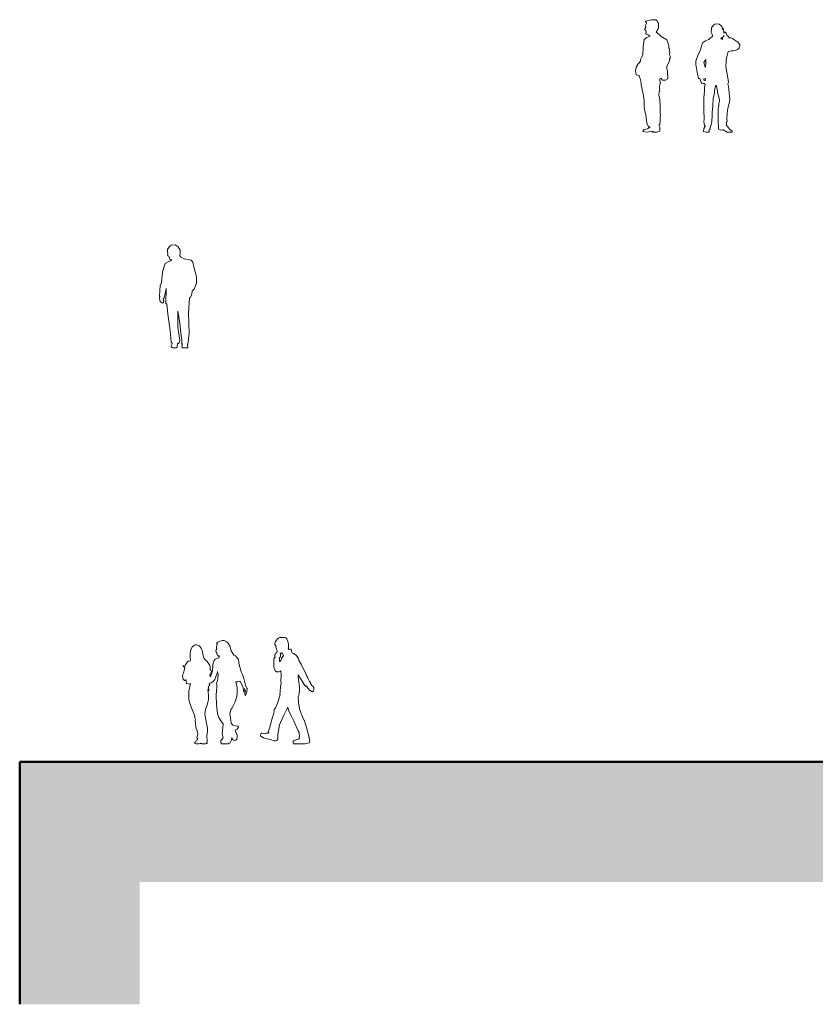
# Model space of a CAD drawing. Header units: millimetres. Extents: x -792498 to -745874, y 141410 to 157822.
# Tile 2 of 4: x -782605 to -769340, y 141410 to 157822. Entities that reach past the tile are written whole.
import ezdxf

# ---------------------------------------------------------------- set-up
doc = ezdxf.new("R2010")
doc.units = ezdxf.units.MM
doc.layers.add('A-DETL', color=90, linetype='Continuous', lineweight=5)
doc.layers.add('A-DETL-GENF', color=92, linetype='Continuous', lineweight=5)

# ---------------------------------------------------------------- blocks, each defined once
blk = doc.blocks.new('_HUM_ FIGURAS HUMANAS - mann16-3635043-TRECHO 2 - CENTRO CULTURAL')
at = {"layer": 'A-DETL-GENF'}
for p, q in [((-778348, 147447), (-778354, 147427)), ((-778354, 147427), (-778349, 147408)), ((-778349, 147408), (-778337, 147389)), ((-778323, 147482), (-778348, 147447)), ((-778337, 147389), (-778330, 147382)), ((-778307, 147502), (-778323, 147482)), ((-778286, 147517), (-778307, 147502)), ((-778270, 147523), (-778286, 147517)), ((-778248, 147525), (-778270, 147523)), ((-778190, 147525), (-778248, 147525)), ((-778169, 147521), (-778190, 147525)), ((-778152, 147502), (-778169, 147521)), ((-778134, 147460), (-778152, 147502)), ((-778126, 147415), (-778134, 147460)), ((-778125, 147371), (-778126, 147415)), ((-778352, 147234), (-778353, 147226)), ((-778353, 147226), (-778352, 147212)), ((-778349, 147240), (-778352, 147234)), ((-778337, 147254), (-778349, 147240)), ((-778327, 147267), (-778337, 147254)), ((-778330, 147382), (-778334, 147379)), ((-778334, 147379), (-778333, 147372)), ((-778333, 147372), (-778332, 147362)), ((-778332, 147362), (-778325, 147336)), ((-778320, 147281), (-778327, 147267)), ((-778325, 147336), (-778320, 147312)), ((-778320, 147312), (-778309, 147289)), ((-778317, 147287), (-778320, 147281)), ((-778309, 147289), (-778317, 147287)), ((-778256, 147243), (-778262, 147263)), ((-778262, 147263), (-778258, 147260)), ((-778258, 147260), (-778256, 147261)), ((-778258, 147209), (-778256, 147220)), ((-778256, 147261), (-778252, 147262)), ((-778256, 147220), (-778256, 147243)), ((-778252, 147262), (-778243, 147265)), ((-778243, 147265), (-778235, 147270)), ((-778235, 147270), (-778231, 147268)), ((-778231, 147268), (-778228, 147264)), ((-778228, 147264), (-778207, 147225)), ((-778207, 147225), (-778219, 147209)), ((-778128, 147344), (-778126, 147351)), ((-778127, 147344), (-778128, 147344)), ((-778127, 147343), (-778127, 147344)), ((-778126, 147340), (-778127, 147343)), ((-778126, 147351), (-778125, 147371)), ((-778124, 147334), (-778126, 147340)), ((-778121, 147329), (-778124, 147334)), ((-778120, 147327), (-778121, 147329)), ((-778119, 147323), (-778120, 147327)), ((-778100, 147329), (-778119, 147323)), ((-778086, 147330), (-778100, 147329)), ((-778081, 147326), (-778086, 147330)), ((-778078, 147316), (-778081, 147326)), ((-778074, 147301), (-778078, 147316)), ((-778071, 147295), (-778074, 147301)), ((-778072, 147290), (-778071, 147293)), ((-778061, 147270), (-778072, 147290)), ((-778071, 147293), (-778071, 147295)), ((-778042, 147255), (-778061, 147270)), ((-777997, 147231), (-778042, 147255)), ((-777968, 147191), (-777997, 147231)), ((-778368, 147167), (-778370, 147146)), ((-778370, 147146), (-778368, 147123)), ((-778359, 147186), (-778368, 147167)), ((-778368, 147123), (-778368, 147110)), ((-778368, 147110), (-778368, 147046)), ((-778345, 147196), (-778359, 147186)), ((-778352, 147212), (-778345, 147196)), ((-778278, 147181), (-778265, 147197)), ((-778275, 147179), (-778278, 147181)), ((-778276, 147128), (-778275, 147146)), ((-778270, 147122), (-778276, 147128)), ((-778275, 147173), (-778275, 147179)), ((-778275, 147164), (-778275, 147173)), ((-778275, 147146), (-778275, 147164)), ((-778261, 147132), (-778270, 147122)), ((-778265, 147197), (-778258, 147209)), ((-778254, 147140), (-778261, 147132)), ((-778248, 147152), (-778254, 147140)), ((-778242, 147173), (-778248, 147152)), ((-778231, 147193), (-778242, 147173)), ((-778219, 147209), (-778231, 147193)), ((-777958, 147172), (-777968, 147191)), ((-777951, 147148), (-777958, 147172)), ((-777951, 147140), (-777951, 147148)), ((-777913, 147079), (-777951, 147140)), ((-777893, 147041), (-777913, 147079)), ((-778368, 147046), (-778363, 147010)), ((-778363, 147010), (-778359, 146994)), ((-778359, 146994), (-778347, 146976)), ((-778347, 146976), (-778333, 146961)), ((-778333, 146961), (-778321, 146954)), ((-778321, 146954), (-778307, 146951)), ((-778307, 146951), (-778286, 146951)), ((-778286, 146951), (-778265, 146955)), ((-778265, 146955), (-778250, 146966)), ((-778250, 146966), (-778253, 146955)), ((-778253, 146955), (-778251, 146944)), ((-778251, 146944), (-778248, 146922)), ((-778248, 146922), (-778248, 146883)), ((-777963, 146882), (-777963, 146904)), ((-777963, 146904), (-777947, 146882)), ((-777853, 146960), (-777893, 147041)), ((-777816, 146879), (-777853, 146960)), ((-778248, 146757), (-778255, 146709)), ((-778248, 146883), (-778249, 146803)), ((-778249, 146803), (-778248, 146757)), ((-777961, 146861), (-777963, 146882)), ((-777953, 146785), (-777961, 146861)), ((-777941, 146699), (-777953, 146785)), ((-777947, 146882), (-777938, 146864)), ((-777938, 146864), (-777912, 146822)), ((-777912, 146822), (-777865, 146743)), ((-777865, 146743), (-777851, 146723)), ((-777805, 146861), (-777816, 146879)), ((-777794, 146834), (-777805, 146861)), ((-777771, 146792), (-777794, 146834)), ((-777759, 146772), (-777771, 146792)), ((-777755, 146764), (-777759, 146772)), ((-777756, 146754), (-777754, 146757)), ((-777754, 146752), (-777756, 146754)), ((-777752, 146760), (-777755, 146764)), ((-777754, 146757), (-777752, 146760)), ((-777753, 146750), (-777754, 146752)), ((-777753, 146747), (-777753, 146750)), ((-777744, 146741), (-777753, 146747)), ((-777739, 146733), (-777744, 146741)), ((-777734, 146726), (-777739, 146733)), ((-778263, 146569), (-778309, 146428)), ((-778265, 146619), (-778266, 146575)), ((-778266, 146575), (-778263, 146569)), ((-778255, 146709), (-778265, 146619)), ((-777955, 146550), (-777950, 146565)), ((-777950, 146565), (-777948, 146580)), ((-777949, 146608), (-777947, 146609)), ((-777948, 146604), (-777949, 146608)), ((-777948, 146596), (-777948, 146604)), ((-777948, 146580), (-777948, 146596)), ((-777947, 146609), (-777940, 146618)), ((-777940, 146649), (-777941, 146699)), ((-777940, 146629), (-777940, 146649)), ((-777940, 146618), (-777940, 146629)), ((-777851, 146723), (-777843, 146722)), ((-777843, 146722), (-777832, 146711)), ((-777832, 146711), (-777827, 146710)), ((-777827, 146710), (-777821, 146712)), ((-777821, 146712), (-777816, 146713)), ((-777816, 146713), (-777815, 146705)), ((-777815, 146705), (-777813, 146697)), ((-777813, 146697), (-777802, 146680)), ((-777802, 146680), (-777775, 146647)), ((-777775, 146647), (-777771, 146640)), ((-777771, 146640), (-777770, 146639)), ((-777770, 146639), (-777768, 146638)), ((-777768, 146638), (-777765, 146640)), ((-777765, 146640), (-777762, 146643)), ((-777762, 146643), (-777758, 146642)), ((-777758, 146642), (-777749, 146637)), ((-777749, 146637), (-777734, 146624)), ((-777727, 146719), (-777734, 146726)), ((-777734, 146624), (-777730, 146622)), ((-777730, 146622), (-777726, 146621)), ((-777713, 146705), (-777727, 146719)), ((-777726, 146621), (-777717, 146624)), ((-777717, 146624), (-777709, 146629)), ((-777703, 146691), (-777713, 146705)), ((-777709, 146629), (-777705, 146636)), ((-777705, 146636), (-777700, 146656)), ((-777700, 146682), (-777703, 146691)), ((-777699, 146673), (-777700, 146682)), ((-777700, 146656), (-777699, 146673)), ((-778309, 146428), (-778342, 146354)), ((-777964, 146516), (-777961, 146534)), ((-777964, 146510), (-777964, 146516)), ((-777962, 146502), (-777964, 146510)), ((-777958, 146489), (-777962, 146502)), ((-777961, 146534), (-777955, 146550)), ((-777956, 146436), (-777958, 146489)), ((-777952, 146407), (-777956, 146436)), ((-777948, 146382), (-777952, 146407)), ((-778376, 146242), (-778388, 146198)), ((-778368, 146262), (-778376, 146242)), ((-778364, 146284), (-778368, 146262)), ((-778361, 146321), (-778366, 146303)), ((-778366, 146303), (-778364, 146284)), ((-778342, 146354), (-778361, 146321)), ((-778204, 146228), (-778135, 146364)), ((-778135, 146364), (-778121, 146314)), ((-778121, 146314), (-778078, 146219)), ((-777939, 146343), (-777948, 146382)), ((-777938, 146327), (-777939, 146343)), ((-777928, 146303), (-777938, 146327)), ((-777894, 146212), (-777928, 146303)), ((-778412, 146115), (-778433, 146027)), ((-778404, 146159), (-778412, 146115)), ((-778388, 146198), (-778404, 146159)), ((-778271, 146068), (-778259, 146110)), ((-778259, 146110), (-778204, 146228)), ((-778078, 146219), (-778032, 146131)), ((-778032, 146131), (-777960, 145968)), ((-777859, 146131), (-777894, 146212)), ((-777831, 146045), (-777859, 146131)), ((-778578, 145927), (-778589, 145906)), ((-778565, 145929), (-778578, 145927)), ((-778551, 145924), (-778565, 145929)), ((-778532, 145921), (-778551, 145924)), ((-778515, 145922), (-778532, 145921)), ((-778488, 145927), (-778515, 145922)), ((-778476, 145931), (-778488, 145927)), ((-778470, 145930), (-778476, 145931)), ((-778461, 145931), (-778470, 145930)), ((-778463, 145946), (-778464, 145939)), ((-778464, 145939), (-778451, 145939)), ((-778433, 146027), (-778463, 145946)), ((-778453, 145934), (-778461, 145931)), ((-778451, 145935), (-778453, 145934)), ((-778451, 145939), (-778451, 145935)), ((-778305, 145913), (-778298, 145916)), ((-778303, 145903), (-778305, 145913)), ((-778298, 145916), (-778294, 145934)), ((-778294, 145934), (-778292, 145972)), ((-778292, 145972), (-778271, 146068)), ((-777960, 145968), (-777947, 145943)), ((-777947, 145943), (-777944, 145924)), ((-777944, 145924), (-777941, 145885)), ((-777785, 145881), (-777831, 146045)), ((-778589, 145906), (-778589, 145883)), ((-778589, 145883), (-778569, 145869)), ((-778569, 145869), (-778541, 145854)), ((-778541, 145854), (-778482, 145837)), ((-778482, 145837), (-778420, 145822)), ((-778420, 145822), (-778366, 145802)), ((-778366, 145802), (-778341, 145801)), ((-778341, 145801), (-778316, 145808)), ((-778316, 145808), (-778303, 145831)), ((-778302, 145897), (-778303, 145903)), ((-778303, 145831), (-778299, 145860)), ((-778299, 145884), (-778302, 145897)), ((-778299, 145860), (-778299, 145884)), ((-778046, 145787), (-778047, 145777)), ((-778047, 145777), (-778047, 145768)), ((-778047, 145768), (-778042, 145750)), ((-778043, 145796), (-778046, 145787)), ((-778038, 145804), (-778043, 145796)), ((-778042, 145750), (-777888, 145750)), ((-778029, 145809), (-778038, 145804)), ((-778019, 145811), (-778029, 145809)), ((-778008, 145813), (-778019, 145811)), ((-777997, 145817), (-778008, 145813)), ((-777979, 145823), (-777997, 145817)), ((-777957, 145831), (-777979, 145823)), ((-777948, 145835), (-777957, 145831)), ((-777941, 145841), (-777948, 145835)), ((-777941, 145885), (-777946, 145848)), ((-777946, 145848), (-777946, 145843)), ((-777946, 145843), (-777941, 145841)), ((-777888, 145750), (-777850, 145751)), ((-777850, 145751), (-777799, 145761)), ((-777799, 145761), (-777782, 145768)), ((-777781, 145866), (-777785, 145881)), ((-777785, 145862), (-777781, 145866)), ((-777776, 145829), (-777785, 145862)), ((-777782, 145768), (-777775, 145773)), ((-777772, 145813), (-777776, 145829)), ((-777775, 145773), (-777771, 145779)), ((-777770, 145796), (-777772, 145813)), ((-777771, 145779), (-777770, 145796))]:
    blk.add_line(p, q, dxfattribs=at)
blk = doc.blocks.new('_HUM_ FIGURAS HUMANAS - kvinner-3635077-TRECHO 2 - CENTRO CULTURAL')
at = {"layer": 'A-DETL-GENF'}
for p, q in [((-779710, 147388), (-779730, 147367)), ((-779692, 147396), (-779710, 147388)), ((-779674, 147400), (-779692, 147396)), ((-779651, 147402), (-779674, 147400)), ((-779635, 147399), (-779651, 147402)), ((-779614, 147388), (-779635, 147399)), ((-779596, 147369), (-779614, 147388)), ((-779320, 147398), (-779323, 147374)), ((-779303, 147449), (-779321, 147437)), ((-779321, 147437), (-779320, 147424)), ((-779320, 147424), (-779309, 147415)), ((-779309, 147415), (-779320, 147398)), ((-779269, 147463), (-779303, 147449)), ((-779225, 147473), (-779269, 147463)), ((-779198, 147473), (-779225, 147473)), ((-779161, 147460), (-779198, 147473)), ((-779133, 147438), (-779161, 147460)), ((-779102, 147383), (-779133, 147438)), ((-779763, 147251), (-779765, 147228)), ((-779765, 147228), (-779763, 147188)), ((-779758, 147297), (-779763, 147251)), ((-779749, 147330), (-779758, 147297)), ((-779730, 147367), (-779749, 147330)), ((-779582, 147348), (-779596, 147369)), ((-779568, 147319), (-779582, 147348)), ((-779560, 147294), (-779568, 147319)), ((-779550, 147254), (-779560, 147294)), ((-779539, 147201), (-779550, 147254)), ((-779328, 147320), (-779336, 147298)), ((-779336, 147298), (-779334, 147287)), ((-779334, 147287), (-779322, 147284)), ((-779321, 147336), (-779328, 147320)), ((-779323, 147374), (-779324, 147354)), ((-779324, 147354), (-779321, 147336)), ((-779322, 147284), (-779319, 147273)), ((-779319, 147273), (-779319, 147258)), ((-779319, 147258), (-779316, 147251)), ((-779316, 147251), (-779313, 147246)), ((-779313, 147246), (-779304, 147222)), ((-779304, 147222), (-779288, 147215)), ((-779077, 147304), (-779102, 147383)), ((-779054, 147256), (-779077, 147304)), ((-779035, 147232), (-779054, 147256)), ((-779008, 147216), (-779035, 147232)), ((-779841, 147074), (-779852, 147048)), ((-779821, 147102), (-779841, 147074)), ((-779810, 147118), (-779821, 147102)), ((-779797, 147129), (-779810, 147118)), ((-779780, 147132), (-779797, 147129)), ((-779763, 147138), (-779780, 147132)), ((-779763, 147188), (-779760, 147152)), ((-779759, 147144), (-779763, 147138)), ((-779760, 147152), (-779759, 147144)), ((-779527, 147173), (-779539, 147201)), ((-779507, 147144), (-779527, 147173)), ((-779486, 147127), (-779507, 147144)), ((-779474, 147121), (-779486, 147127)), ((-779473, 147107), (-779474, 147121)), ((-779463, 147101), (-779473, 147107)), ((-779450, 147086), (-779463, 147101)), ((-779435, 147058), (-779450, 147086)), ((-779427, 147033), (-779435, 147058)), ((-779386, 147061), (-779389, 147046)), ((-779378, 147102), (-779386, 147061)), ((-779362, 147141), (-779378, 147102)), ((-779344, 147162), (-779362, 147141)), ((-779287, 147187), (-779344, 147162)), ((-779288, 147215), (-779274, 147216)), ((-779274, 147216), (-779287, 147187)), ((-778989, 147199), (-779008, 147216)), ((-778965, 147166), (-778989, 147199)), ((-778951, 147121), (-778965, 147166)), ((-778949, 147098), (-778951, 147121)), ((-778914, 146951), (-778949, 147098)), ((-779892, 146896), (-779893, 146880)), ((-779876, 146930), (-779892, 146896)), ((-779880, 147051), (-779882, 147046)), ((-779882, 147046), (-779874, 147042)), ((-779873, 147054), (-779880, 147051)), ((-779864, 146974), (-779876, 146930)), ((-779874, 147042), (-779866, 147037)), ((-779864, 147052), (-779873, 147054)), ((-779866, 147037), (-779854, 147023)), ((-779852, 147048), (-779864, 147052)), ((-779854, 147023), (-779864, 146974)), ((-779433, 146894), (-779431, 146919)), ((-779432, 146871), (-779433, 146894)), ((-779431, 146919), (-779421, 146921)), ((-779428, 147002), (-779427, 147033)), ((-779428, 146982), (-779428, 147002)), ((-779419, 146977), (-779428, 146982)), ((-779421, 146921), (-779415, 146927)), ((-779411, 146969), (-779419, 146977)), ((-779400, 146936), (-779418, 146885)), ((-779415, 146927), (-779412, 146947)), ((-779412, 146947), (-779410, 146960)), ((-779410, 146960), (-779411, 146969)), ((-779390, 146988), (-779400, 146936)), ((-779385, 147046), (-779390, 146988)), ((-779389, 147046), (-779385, 147046)), ((-779336, 146867), (-779314, 146927)), ((-779314, 146927), (-779307, 146958)), ((-779307, 146958), (-779297, 146909)), ((-779297, 146909), (-779299, 146844)), ((-778892, 146905), (-778914, 146951)), ((-778869, 146841), (-778892, 146905)), ((-779893, 146880), (-779885, 146854)), ((-779885, 146854), (-779883, 146840)), ((-779883, 146840), (-779881, 146829)), ((-779881, 146829), (-779860, 146809)), ((-779860, 146809), (-779854, 146809)), ((-779854, 146809), (-779837, 146819)), ((-779837, 146819), (-779833, 146823)), ((-779833, 146823), (-779826, 146765)), ((-779826, 146765), (-779818, 146757)), ((-779818, 146757), (-779771, 146747)), ((-779757, 146755), (-779786, 146627)), ((-779771, 146747), (-779757, 146755)), ((-779445, 146748), (-779439, 146763)), ((-779434, 146741), (-779445, 146748)), ((-779440, 146720), (-779439, 146731)), ((-779439, 146763), (-779408, 146770)), ((-779439, 146731), (-779434, 146733)), ((-779434, 146733), (-779434, 146741)), ((-779418, 146885), (-779432, 146871)), ((-779408, 146770), (-779374, 146795)), ((-779374, 146795), (-779353, 146822)), ((-779353, 146822), (-779336, 146867)), ((-779310, 146803), (-779322, 146762)), ((-779322, 146762), (-779321, 146741)), ((-779321, 146741), (-779321, 146720)), ((-779299, 146844), (-779310, 146803)), ((-779002, 146785), (-778971, 146786)), ((-779001, 146775), (-779002, 146785)), ((-778993, 146741), (-779001, 146775)), ((-778980, 146684), (-778993, 146741)), ((-778971, 146786), (-778936, 146797)), ((-778936, 146797), (-778931, 146789)), ((-778931, 146789), (-778902, 146743)), ((-778902, 146743), (-778878, 146689)), ((-778855, 146794), (-778869, 146841)), ((-778841, 146729), (-778855, 146794)), ((-778837, 146712), (-778841, 146729)), ((-779786, 146627), (-779786, 146577)), ((-779786, 146577), (-779785, 146508)), ((-779468, 146652), (-779463, 146653)), ((-779464, 146623), (-779468, 146652)), ((-779458, 146690), (-779465, 146711)), ((-779465, 146711), (-779456, 146710)), ((-779455, 146552), (-779464, 146623)), ((-779463, 146653), (-779463, 146671)), ((-779463, 146671), (-779458, 146652)), ((-779450, 146639), (-779458, 146690)), ((-779458, 146652), (-779456, 146636)), ((-779456, 146710), (-779450, 146717)), ((-779456, 146636), (-779450, 146639)), ((-779450, 146717), (-779440, 146720)), ((-779325, 146648), (-779329, 146553)), ((-779318, 146690), (-779325, 146648)), ((-779321, 146720), (-779321, 146707)), ((-779321, 146707), (-779318, 146690)), ((-778985, 146539), (-778978, 146602)), ((-778978, 146602), (-778980, 146684)), ((-778878, 146689), (-778875, 146633)), ((-778875, 146633), (-778871, 146614)), ((-778871, 146614), (-778863, 146618)), ((-778863, 146632), (-778858, 146676)), ((-778863, 146618), (-778863, 146632)), ((-778858, 146676), (-778843, 146627)), ((-778843, 146627), (-778853, 146584)), ((-778853, 146584), (-778853, 146576)), ((-778853, 146576), (-778847, 146571)), ((-778847, 146571), (-778847, 146565)), ((-778847, 146565), (-778841, 146560)), ((-778841, 146560), (-778816, 146619)), ((-778816, 146681), (-778837, 146712)), ((-778814, 146673), (-778816, 146681)), ((-778816, 146619), (-778814, 146673)), ((-779785, 146508), (-779777, 146461)), ((-779777, 146461), (-779752, 146382)), ((-779505, 146322), (-779480, 146403)), ((-779480, 146403), (-779465, 146463)), ((-779465, 146463), (-779458, 146494)), ((-779458, 146494), (-779455, 146552)), ((-779329, 146553), (-779322, 146411)), ((-779322, 146411), (-779305, 146254)), ((-779071, 146343), (-779021, 146443)), ((-779021, 146443), (-778985, 146539)), ((-779752, 146382), (-779727, 146324)), ((-779727, 146324), (-779697, 146244)), ((-779697, 146244), (-779691, 146218)), ((-779520, 146251), (-779505, 146322)), ((-779510, 146179), (-779520, 146251)), ((-779305, 146254), (-779286, 146192)), ((-779103, 146257), (-779084, 146318)), ((-779090, 146186), (-779103, 146257)), ((-779084, 146318), (-779071, 146343)), ((-779691, 146218), (-779687, 146207)), ((-779687, 146207), (-779686, 146181)), ((-779686, 146181), (-779676, 146160)), ((-779676, 146160), (-779679, 146145)), ((-779679, 146145), (-779677, 146127)), ((-779677, 146127), (-779674, 146104)), ((-779674, 146104), (-779667, 146035)), ((-779475, 146011), (-779510, 146179)), ((-779286, 146192), (-779249, 146135)), ((-779249, 146135), (-779215, 146083)), ((-779215, 146083), (-779224, 145967)), ((-779081, 146096), (-779090, 146186)), ((-779054, 146063), (-779081, 146096)), ((-779667, 146035), (-779661, 146006)), ((-779661, 146006), (-779649, 145968)), ((-779649, 145968), (-779636, 145918)), ((-779636, 145918), (-779643, 145884)), ((-779487, 145889), (-779473, 145954)), ((-779473, 145954), (-779475, 146011)), ((-779224, 145967), (-779229, 145921)), ((-779229, 145921), (-779218, 145867)), ((-779010, 146051), (-779054, 146063)), ((-779015, 145978), (-778979, 145998)), ((-778997, 145931), (-779015, 145978)), ((-778967, 146045), (-779010, 146051)), ((-778980, 145909), (-778997, 145931)), ((-778983, 145906), (-778980, 145909)), ((-778979, 145998), (-778957, 146031)), ((-778957, 146031), (-778967, 146045)), ((-779682, 145776), (-779689, 145774)), ((-779689, 145774), (-779688, 145756)), ((-779688, 145756), (-779665, 145754)), ((-779670, 145795), (-779682, 145776)), ((-779650, 145800), (-779670, 145795)), ((-779665, 145754), (-779618, 145754)), ((-779643, 145884), (-779651, 145858)), ((-779651, 145858), (-779649, 145841)), ((-779645, 145822), (-779650, 145800)), ((-779649, 145841), (-779635, 145838)), ((-779635, 145838), (-779645, 145822)), ((-779618, 145754), (-779593, 145760)), ((-779593, 145760), (-779587, 145761)), ((-779587, 145761), (-779570, 145750)), ((-779570, 145750), (-779509, 145750)), ((-779509, 145750), (-779480, 145756)), ((-779488, 145770), (-779487, 145776)), ((-779479, 145766), (-779488, 145770)), ((-779481, 145791), (-779487, 145889)), ((-779487, 145776), (-779481, 145791)), ((-779480, 145756), (-779479, 145766)), ((-779252, 145806), (-779253, 145788)), ((-779253, 145788), (-779246, 145750)), ((-779221, 145840), (-779252, 145806)), ((-779246, 145750), (-779131, 145750)), ((-779215, 145851), (-779221, 145840)), ((-779218, 145867), (-779215, 145851)), ((-779131, 145750), (-779113, 145765)), ((-779113, 145765), (-779098, 145768)), ((-779098, 145768), (-779075, 145814)), ((-779075, 145814), (-779071, 145856)), ((-779071, 145856), (-779063, 145836)), ((-779063, 145836), (-779045, 145819)), ((-779045, 145819), (-779025, 145810)), ((-779025, 145810), (-779004, 145814)), ((-779004, 145814), (-778987, 145831)), ((-778987, 145831), (-778978, 145858)), ((-778978, 145889), (-778983, 145906)), ((-778978, 145858), (-778978, 145889))]:
    blk.add_line(p, q, dxfattribs=at)
blk = doc.blocks.new('_HUM_ FIGURAS HUMANAS - mann01-3635073-TRECHO 2 - CENTRO CULTURAL')
at = {"layer": 'A-DETL-GENF'}
for p, q in [((-780139, 153998), (-780143, 153993)), ((-780143, 153993), (-780135, 153993)), ((-780139, 153987), (-780142, 153949)), ((-780131, 154010), (-780139, 153998)), ((-780135, 153993), (-780139, 153987)), ((-780109, 154042), (-780131, 154010)), ((-780079, 154065), (-780109, 154042)), ((-780013, 154069), (-780079, 154065)), ((-779964, 154039), (-780013, 154069)), ((-779932, 153981), (-779964, 154039)), ((-779929, 153923), (-779932, 153981)), ((-780131, 153788), (-780182, 153761)), ((-780142, 153949), (-780134, 153932)), ((-780137, 153915), (-780142, 153901)), ((-780142, 153901), (-780138, 153888)), ((-780138, 153888), (-780126, 153886)), ((-780134, 153932), (-780137, 153915)), ((-780067, 153813), (-780131, 153788)), ((-780126, 153886), (-780123, 153888)), ((-780123, 153888), (-780120, 153869)), ((-780120, 153869), (-780110, 153865)), ((-780110, 153865), (-780108, 153853)), ((-780108, 153853), (-780106, 153844)), ((-780106, 153844), (-780104, 153830)), ((-780104, 153830), (-780097, 153822)), ((-780097, 153822), (-780084, 153818)), ((-780084, 153818), (-780075, 153821)), ((-780075, 153821), (-780067, 153813)), ((-779938, 153902), (-779929, 153923)), ((-779934, 153888), (-779938, 153902)), ((-779925, 153876), (-779934, 153888)), ((-779924, 153872), (-779925, 153876)), ((-779863, 153835), (-779924, 153872)), ((-779749, 153816), (-779863, 153835)), ((-779716, 153778), (-779749, 153816)), ((-780222, 153621), (-780239, 153443)), ((-780182, 153761), (-780222, 153621)), ((-779704, 153701), (-779716, 153778)), ((-779659, 153535), (-779704, 153701)), ((-779658, 153431), (-779659, 153535)), ((-780265, 153390), (-780277, 153216)), ((-780239, 153443), (-780265, 153390)), ((-780179, 153252), (-780161, 153341)), ((-780161, 153341), (-780167, 153087)), ((-779735, 153255), (-779730, 153299)), ((-779730, 153299), (-779698, 153331)), ((-779698, 153331), (-779658, 153431)), ((-780277, 153216), (-780269, 153207)), ((-780269, 153207), (-780272, 153176)), ((-780272, 153176), (-780265, 153124)), ((-780208, 153147), (-780213, 153176)), ((-780213, 153176), (-780202, 153176)), ((-780203, 153144), (-780208, 153147)), ((-780207, 153104), (-780203, 153144)), ((-780202, 153176), (-780179, 153252)), ((-779792, 152931), (-779772, 153185)), ((-779772, 153185), (-779758, 153193)), ((-779758, 153193), (-779735, 153255)), ((-780265, 153124), (-780227, 153100)), ((-780227, 153100), (-780207, 153104)), ((-780167, 153087), (-780150, 153086)), ((-780150, 153086), (-780133, 152912)), ((-779967, 152817), (-779967, 152965)), ((-779967, 152965), (-779934, 152772)), ((-780133, 152912), (-780094, 152639)), ((-779967, 152697), (-779967, 152817)), ((-779782, 152599), (-779792, 152931)), ((-780094, 152639), (-780079, 152444)), ((-779934, 152474), (-779967, 152697)), ((-779934, 152772), (-779923, 152648)), ((-779923, 152648), (-779901, 152477)), ((-779952, 152423), (-779934, 152474)), ((-779901, 152477), (-779901, 152415)), ((-779800, 152411), (-779782, 152599)), ((-780060, 152429), (-780080, 152387)), ((-780080, 152387), (-780080, 152367)), ((-780080, 152367), (-780053, 152352)), ((-780079, 152444), (-780063, 152429)), ((-780063, 152429), (-780060, 152429)), ((-780053, 152352), (-779996, 152352)), ((-779996, 152352), (-779982, 152365)), ((-779982, 152365), (-779976, 152427)), ((-779976, 152427), (-779952, 152423)), ((-779889, 152418), (-779903, 152382)), ((-779903, 152382), (-779896, 152350)), ((-779901, 152415), (-779889, 152418)), ((-779896, 152350), (-779822, 152350)), ((-779822, 152350), (-779801, 152355)), ((-779801, 152355), (-779806, 152414)), ((-779806, 152414), (-779800, 152411))]:
    blk.add_line(p, q, dxfattribs=at)
blk = doc.blocks.new('_HUM_ FIGURAS HUMANAS - mann04-3635067-TRECHO 2 - CENTRO CULTURAL')
at = {"layer": 'A-DETL-GENF'}
for p, q in [((-772167, 157742), (-772174, 157714)), ((-772079, 157822), (-772171, 157796)), ((-772171, 157796), (-772171, 157788)), ((-772171, 157788), (-772171, 157780)), ((-772171, 157780), (-772166, 157780)), ((-772152, 157764), (-772167, 157742)), ((-772166, 157780), (-772162, 157780)), ((-772162, 157780), (-772156, 157774)), ((-772156, 157774), (-772152, 157764)), ((-771997, 157819), (-772079, 157822)), ((-771970, 157799), (-771997, 157819)), ((-771965, 157774), (-771970, 157799)), ((-771961, 157769), (-771965, 157774)), ((-771956, 157764), (-771961, 157769)), ((-771952, 157722), (-771956, 157764)), ((-772179, 157679), (-772188, 157660)), ((-772188, 157660), (-772188, 157656)), ((-772188, 157656), (-772178, 157651)), ((-772168, 157698), (-772179, 157679)), ((-772178, 157651), (-772168, 157644)), ((-772174, 157714), (-772170, 157708)), ((-772170, 157708), (-772168, 157698)), ((-772168, 157644), (-772160, 157615)), ((-772160, 157615), (-772164, 157588)), ((-772164, 157588), (-772158, 157579)), ((-772158, 157579), (-772125, 157569)), ((-772125, 157569), (-772095, 157546)), ((-771991, 157619), (-771977, 157635)), ((-771911, 157544), (-771991, 157619)), ((-771977, 157635), (-771972, 157660)), ((-771972, 157660), (-771962, 157671)), ((-771962, 157671), (-771953, 157682)), ((-771953, 157682), (-771952, 157722)), ((-772193, 157492), (-772209, 157374)), ((-772150, 157525), (-772193, 157492)), ((-772095, 157546), (-772150, 157525)), ((-771814, 157489), (-771911, 157544)), ((-771808, 157471), (-771814, 157489)), ((-771804, 157451), (-771808, 157471)), ((-771792, 157424), (-771804, 157451)), ((-771782, 157394), (-771792, 157424)), ((-772215, 157245), (-772234, 157203)), ((-772209, 157374), (-772215, 157245)), ((-771782, 157370), (-771782, 157394)), ((-771782, 157347), (-771782, 157370)), ((-771775, 157340), (-771782, 157347)), ((-771776, 157299), (-771772, 157315)), ((-771769, 157289), (-771776, 157299)), ((-771769, 157331), (-771775, 157340)), ((-771772, 157315), (-771769, 157331)), ((-771771, 157238), (-771763, 157280)), ((-771757, 157204), (-771771, 157238)), ((-771763, 157280), (-771769, 157289)), ((-772300, 157081), (-772307, 157078)), ((-772307, 157078), (-772307, 157071)), ((-772307, 157071), (-772307, 157065)), ((-772291, 157084), (-772300, 157081)), ((-772278, 157102), (-772291, 157084)), ((-772266, 157122), (-772278, 157102)), ((-772261, 157124), (-772266, 157122)), ((-772256, 157125), (-772261, 157124)), ((-772253, 157144), (-772256, 157125)), ((-772234, 157203), (-772253, 157160)), ((-772253, 157160), (-772253, 157144)), ((-771817, 157049), (-771786, 157097)), ((-771786, 157097), (-771763, 157154)), ((-771772, 157173), (-771762, 157186)), ((-771771, 157160), (-771772, 157173)), ((-771763, 157154), (-771771, 157160)), ((-771762, 157186), (-771757, 157204)), ((-772329, 157033), (-772338, 156968)), ((-772338, 156968), (-772329, 156904)), ((-772318, 157050), (-772329, 157033)), ((-772329, 156904), (-772304, 156897)), ((-772307, 157065), (-772318, 157050)), ((-771816, 157005), (-771817, 157049)), ((-771804, 156970), (-771816, 157005)), ((-771802, 156924), (-771804, 156970)), ((-771801, 156878), (-771802, 156924)), ((-772304, 156897), (-772275, 156891)), ((-772275, 156891), (-772270, 156864)), ((-772270, 156864), (-772260, 156844)), ((-772260, 156844), (-772250, 156800)), ((-772250, 156800), (-772241, 156755)), ((-772241, 156746), (-772244, 156736)), ((-772241, 156755), (-772241, 156746)), ((-771940, 156704), (-771930, 156739)), ((-771931, 156837), (-771919, 156840)), ((-771930, 156807), (-771931, 156837)), ((-771924, 156780), (-771930, 156807)), ((-771930, 156739), (-771921, 156777)), ((-771923, 156779), (-771924, 156780)), ((-771921, 156777), (-771923, 156779)), ((-771919, 156840), (-771905, 156840)), ((-771905, 156840), (-771898, 156826)), ((-771898, 156826), (-771886, 156815)), ((-771886, 156815), (-771840, 156812)), ((-771840, 156812), (-771801, 156834)), ((-771798, 156854), (-771801, 156878)), ((-771801, 156834), (-771798, 156854)), ((-772244, 156736), (-772218, 156610)), ((-772218, 156610), (-772196, 156480)), ((-771950, 156571), (-771946, 156614)), ((-771946, 156614), (-771934, 156651)), ((-771938, 156676), (-771940, 156704)), ((-771934, 156651), (-771938, 156676)), ((-772196, 156480), (-772195, 156421)), ((-772195, 156421), (-772193, 156363)), ((-771941, 156536), (-771950, 156571)), ((-771934, 156499), (-771941, 156536)), ((-771932, 156456), (-771934, 156499)), ((-771927, 156413), (-771932, 156456)), ((-771926, 156336), (-771927, 156413)), ((-772193, 156363), (-772181, 156297)), ((-772181, 156297), (-772165, 156236)), ((-771924, 156258), (-771926, 156336)), ((-771923, 156226), (-771924, 156258)), ((-772165, 156236), (-772148, 156097)), ((-772148, 156097), (-772124, 156035)), ((-771931, 156075), (-771925, 156134)), ((-771927, 156198), (-771923, 156226)), ((-771925, 156134), (-771927, 156198)), ((-772208, 155978), (-772213, 155960)), ((-772213, 155960), (-772182, 155952)), ((-772191, 155993), (-772208, 155978)), ((-772139, 156001), (-772191, 155993)), ((-772182, 155952), (-772136, 155950)), ((-772120, 156014), (-772139, 156001)), ((-772136, 155950), (-772103, 155958)), ((-772124, 156035), (-772114, 156038)), ((-772101, 156029), (-772120, 156014)), ((-772114, 156038), (-772101, 156039)), ((-772103, 155958), (-772060, 155963)), ((-772101, 156039), (-772101, 156034)), ((-772101, 156034), (-772101, 156029)), ((-772060, 155963), (-772059, 155955)), ((-772059, 155955), (-772057, 155950)), ((-772057, 155950), (-772046, 155954)), ((-772046, 155954), (-772035, 155956)), ((-772035, 155956), (-772035, 155950)), ((-772035, 155950), (-771981, 155950)), ((-771981, 155950), (-771934, 155964)), ((-771941, 156047), (-771946, 156075)), ((-771946, 156075), (-771938, 156075)), ((-771934, 156024), (-771941, 156047)), ((-771938, 156075), (-771931, 156075)), ((-771934, 155994), (-771934, 156024)), ((-771934, 155964), (-771934, 155994))]:
    blk.add_line(p, q, dxfattribs=at)
blk = doc.blocks.new('_HUM_ FIGURAS HUMANAS - mann07-3635061-TRECHO 2 - CENTRO CULTURAL')
at = {"layer": 'A-DETL-GENF'}
for p, q in [((-771013, 157747), (-771044, 157723)), ((-770977, 157755), (-771013, 157747)), ((-770942, 157747), (-770977, 157755)), ((-770913, 157728), (-770942, 157747)), ((-770896, 157707), (-770913, 157728)), ((-771073, 157665), (-771074, 157617)), ((-771074, 157617), (-771059, 157582)), ((-771069, 157689), (-771073, 157665)), ((-771044, 157723), (-771069, 157689)), ((-771059, 157582), (-771054, 157543)), ((-770891, 157683), (-770896, 157707)), ((-770890, 157659), (-770891, 157683)), ((-770885, 157659), (-770890, 157659)), ((-770881, 157659), (-770885, 157659)), ((-770878, 157683), (-770881, 157672)), ((-770881, 157672), (-770881, 157659)), ((-770878, 157668), (-770875, 157686)), ((-770876, 157686), (-770878, 157686)), ((-770878, 157686), (-770878, 157684)), ((-770878, 157684), (-770878, 157683)), ((-770869, 157656), (-770878, 157668)), ((-770875, 157686), (-770876, 157686)), ((-770869, 157641), (-770869, 157656)), ((-770869, 157626), (-770869, 157641)), ((-770857, 157622), (-770869, 157626)), ((-770868, 157605), (-770869, 157608)), ((-770869, 157608), (-770865, 157607)), ((-770866, 157602), (-770868, 157605)), ((-770865, 157601), (-770866, 157602)), ((-770865, 157607), (-770860, 157605)), ((-770863, 157599), (-770865, 157601)), ((-770862, 157604), (-770863, 157602)), ((-770863, 157602), (-770863, 157601)), ((-770863, 157601), (-770863, 157599)), ((-770860, 157605), (-770862, 157604)), ((-770845, 157617), (-770857, 157622)), ((-770832, 157603), (-770845, 157617)), ((-770821, 157587), (-770832, 157603)), ((-770817, 157571), (-770821, 157587)), ((-770812, 157555), (-770817, 157571)), ((-771220, 157439), (-771240, 157382)), ((-771171, 157469), (-771220, 157439)), ((-771113, 157492), (-771171, 157469)), ((-771087, 157520), (-771113, 157492)), ((-771054, 157543), (-771087, 157520)), ((-770914, 157507), (-770903, 157520)), ((-770912, 157503), (-770914, 157507)), ((-770911, 157501), (-770912, 157503)), ((-770901, 157497), (-770911, 157501)), ((-770903, 157520), (-770890, 157531)), ((-770890, 157495), (-770901, 157497)), ((-770890, 157531), (-770885, 157527)), ((-770887, 157511), (-770890, 157495)), ((-770881, 157522), (-770887, 157511)), ((-770885, 157527), (-770881, 157522)), ((-770875, 157543), (-770873, 157550)), ((-770870, 157543), (-770875, 157543)), ((-770873, 157550), (-770872, 157558)), ((-770872, 157558), (-770870, 157555)), ((-770870, 157555), (-770869, 157552)), ((-770866, 157543), (-770870, 157543)), ((-770869, 157552), (-770867, 157548)), ((-770867, 157548), (-770866, 157543)), ((-770805, 157553), (-770812, 157555)), ((-770798, 157552), (-770805, 157553)), ((-770787, 157537), (-770798, 157552)), ((-770777, 157522), (-770787, 157537)), ((-770763, 157522), (-770777, 157522)), ((-770750, 157522), (-770763, 157522)), ((-770722, 157510), (-770750, 157522)), ((-770696, 157495), (-770722, 157510)), ((-770665, 157472), (-770696, 157495)), ((-770634, 157448), (-770665, 157472)), ((-770616, 157428), (-770634, 157448)), ((-770598, 157409), (-770616, 157428)), ((-770598, 157386), (-770598, 157409)), ((-771256, 157320), (-771297, 157227)), ((-771240, 157382), (-771256, 157320)), ((-770818, 157206), (-770804, 157248)), ((-770804, 157248), (-770792, 157293)), ((-770792, 157293), (-770766, 157298)), ((-770766, 157298), (-770744, 157305)), ((-770744, 157305), (-770707, 157306)), ((-770707, 157306), (-770670, 157308)), ((-770670, 157308), (-770636, 157323)), ((-770636, 157323), (-770610, 157346)), ((-770611, 157353), (-770610, 157364)), ((-770610, 157346), (-770611, 157353)), ((-770610, 157364), (-770607, 157366)), ((-770607, 157366), (-770604, 157367)), ((-770604, 157367), (-770598, 157386)), ((-771297, 157227), (-771333, 157129)), ((-771333, 157129), (-771333, 157083)), ((-771333, 157083), (-771324, 157043)), ((-771196, 157107), (-771164, 157157)), ((-771179, 157031), (-771196, 157107)), ((-771167, 157081), (-771170, 157049)), ((-771164, 157157), (-771167, 157135)), ((-771167, 157135), (-771167, 157108)), ((-771167, 157108), (-771167, 157081)), ((-770831, 157070), (-770827, 157093)), ((-770830, 157043), (-770831, 157070)), ((-770827, 157093), (-770824, 157148)), ((-770824, 157148), (-770818, 157206)), ((-771324, 157043), (-771314, 156976)), ((-771314, 156976), (-771304, 156909)), ((-771304, 156909), (-771295, 156877)), ((-771176, 157031), (-771179, 157031)), ((-771173, 157031), (-771176, 157031)), ((-771171, 157040), (-771173, 157031)), ((-771170, 157049), (-771171, 157040)), ((-770809, 156917), (-770830, 157043)), ((-770789, 156784), (-770809, 156917)), ((-771295, 156877), (-771289, 156843)), ((-771289, 156843), (-771278, 156843)), ((-771278, 156843), (-771268, 156843)), ((-771268, 156843), (-771262, 156829)), ((-771262, 156829), (-771256, 156816)), ((-771256, 156816), (-771250, 156786)), ((-771250, 156786), (-771232, 156766)), ((-771232, 156766), (-771212, 156761)), ((-771212, 156761), (-771190, 156757)), ((-771197, 156814), (-771196, 156819)), ((-771190, 156811), (-771197, 156814)), ((-771196, 156819), (-771196, 156839)), ((-771196, 156839), (-771170, 156839)), ((-771179, 156805), (-771190, 156811)), ((-771190, 156757), (-771185, 156751)), ((-771179, 156745), (-771187, 156691)), ((-771185, 156751), (-771179, 156745)), ((-771170, 156839), (-771179, 156805)), ((-770798, 156754), (-770792, 156767)), ((-770790, 156710), (-770798, 156754)), ((-770792, 156767), (-770789, 156784)), ((-771188, 156629), (-771197, 156525)), ((-771187, 156691), (-771188, 156629)), ((-771031, 156554), (-771021, 156605)), ((-771021, 156644), (-771011, 156691)), ((-771021, 156624), (-771021, 156644)), ((-771021, 156605), (-771021, 156624)), ((-771011, 156691), (-770997, 156733)), ((-770997, 156733), (-770996, 156732)), ((-770996, 156732), (-770994, 156730)), ((-770994, 156730), (-770975, 156663)), ((-770975, 156663), (-770964, 156587)), ((-770964, 156587), (-770951, 156537)), ((-770780, 156665), (-770790, 156710)), ((-770774, 156601), (-770780, 156665)), ((-770771, 156537), (-770774, 156601)), ((-771197, 156525), (-771197, 156406)), ((-771048, 156430), (-771045, 156466)), ((-771048, 156401), (-771048, 156430)), ((-771045, 156466), (-771042, 156504)), ((-771042, 156504), (-771031, 156554)), ((-770951, 156537), (-770937, 156486)), ((-770940, 156456), (-770949, 156432)), ((-770949, 156432), (-770949, 156413)), ((-770949, 156413), (-770949, 156394)), ((-770937, 156486), (-770940, 156456)), ((-770783, 156402), (-770768, 156453)), ((-770766, 156497), (-770771, 156537)), ((-770768, 156453), (-770766, 156497)), ((-771197, 156406), (-771200, 156294)), ((-771200, 156294), (-771193, 156188)), ((-771057, 156281), (-771052, 156327)), ((-771057, 156249), (-771057, 156281)), ((-771057, 156218), (-771057, 156249)), ((-771052, 156327), (-771048, 156373)), ((-771048, 156373), (-771048, 156401)), ((-770955, 156365), (-770958, 156337)), ((-770958, 156337), (-770958, 156158)), ((-770949, 156394), (-770955, 156365)), ((-770809, 156257), (-770804, 156303)), ((-770809, 156238), (-770809, 156257)), ((-770804, 156303), (-770798, 156349)), ((-770798, 156349), (-770783, 156402)), ((-771195, 156158), (-771199, 156127)), ((-771199, 156127), (-771192, 156091)), ((-771193, 156188), (-771195, 156158)), ((-771192, 156091), (-771185, 156055)), ((-771080, 156049), (-771063, 156127)), ((-771063, 156127), (-771057, 156218)), ((-770958, 156158), (-770952, 155998)), ((-770827, 156108), (-770820, 156119)), ((-770823, 156090), (-770827, 156108)), ((-770824, 156069), (-770823, 156090)), ((-770820, 156119), (-770812, 156129)), ((-770818, 156194), (-770814, 156207)), ((-770814, 156162), (-770818, 156194)), ((-770814, 156207), (-770809, 156218)), ((-770812, 156129), (-770814, 156162)), ((-770809, 156218), (-770809, 156238)), ((-771199, 156010), (-771205, 155957)), ((-771205, 155957), (-771158, 155950)), ((-771173, 156052), (-771199, 156010)), ((-771185, 156055), (-771179, 156055)), ((-771179, 156055), (-771173, 156055)), ((-771173, 156055), (-771173, 156054)), ((-771173, 156054), (-771173, 156052)), ((-771158, 155950), (-771110, 155950)), ((-771110, 155954), (-771109, 155971)), ((-771110, 155950), (-771110, 155954)), ((-771109, 155971), (-771107, 155990)), ((-771107, 155990), (-771100, 155996)), ((-771100, 155996), (-771092, 156002)), ((-771092, 156002), (-771091, 156024)), ((-771091, 156024), (-771089, 156046)), ((-771089, 156046), (-771084, 156047)), ((-771084, 156047), (-771080, 156049)), ((-770952, 155998), (-770927, 155988)), ((-770927, 155988), (-770899, 155980)), ((-770899, 155980), (-770890, 155988)), ((-770890, 155988), (-770875, 155989)), ((-770875, 155989), (-770812, 155950)), ((-770814, 156053), (-770824, 156069)), ((-770798, 156043), (-770814, 156053)), ((-770812, 155950), (-770726, 155950)), ((-770771, 155999), (-770806, 156040)), ((-770806, 156040), (-770800, 156038)), ((-770800, 156038), (-770798, 156043)), ((-770726, 155965), (-770771, 155999)), ((-770726, 155959), (-770726, 155965)), ((-770726, 155950), (-770726, 155959))]:
    blk.add_line(p, q, dxfattribs=at)

msp = doc.modelspace()

# ---------------------------------------------------------------- hatches: boundary and pattern name
at = {"layer": 'A-DETL-GENF'}
h = msp.add_hatch(dxfattribs=at)
h.set_pattern_fill('FP1_7', color=252, style=0, pattern_type=2)
h.set_pattern_definition([(315, (-770500.13, 148962.35), (224.5064, 0), [158.75, -158.75]), (315, (-770458.03, 149004.45), (224.5064, 0), [158.75, -158.75]), (315, (-770415.93, 149046.55), (224.5064, 0), [158.75, -158.75]), (45, (-770387.86, 149046.55), (0, 224.5064), [158.75, -158.75]), (45, (-770345.76, 149004.45), (0, 224.5064), [158.75, -158.75]), (45, (-770303.66, 148962.35), (0, 224.5064), [158.75, -158.75])])
h.paths.add_polyline_path([(-782592.968, 141409.976), (-780605.421, 141409.976), (-780605.421, 143450), (-762705.421, 143450), (-762705.421, 146950), (-759959.166, 146950), (-759959.166, 148236.581), (-757048.277, 150200), (-748501.687, 150200), (-748501.687, 152000), (-759189.149, 152000), (-759189.149, 150633.498), (-759442.816, 150633.498), (-759442.816, 150997.299), (-761708.748, 149639.537), (-761708.748, 148739.882), (-761959.166, 148739.882), (-761959.745, 149280), (-764632.715, 149280), (-764632.715, 145450), (-782605.421, 145450), (-782605.421, 141409.976)], flags=0)

# ---------------------------------------------------------------- linework, layer by layer
at = {"layer": 'A-DETL', "lineweight": 50}
for p, q in [((-782605.421, 145450), (-782605.421, 141409.976)), ((-764632.715, 145450), (-782605.421, 145450))]:
    msp.add_line(p, q, dxfattribs=at)

# ---------------------------------------------------------------- block references
at = {"layer": 'A-DETL-GENF'}
for name in ['_HUM_ FIGURAS HUMANAS - mann04-3635067-TRECHO 2 - CENTRO CULTURAL', '_HUM_ FIGURAS HUMANAS - mann07-3635061-TRECHO 2 - CENTRO CULTURAL', '_HUM_ FIGURAS HUMANAS - mann01-3635073-TRECHO 2 - CENTRO CULTURAL', '_HUM_ FIGURAS HUMANAS - kvinner-3635077-TRECHO 2 - CENTRO CULTURAL', '_HUM_ FIGURAS HUMANAS - mann16-3635043-TRECHO 2 - CENTRO CULTURAL']:
    msp.add_blockref(name, (0, 0), dxfattribs=at)

doc.saveas('drawing.dxf')
